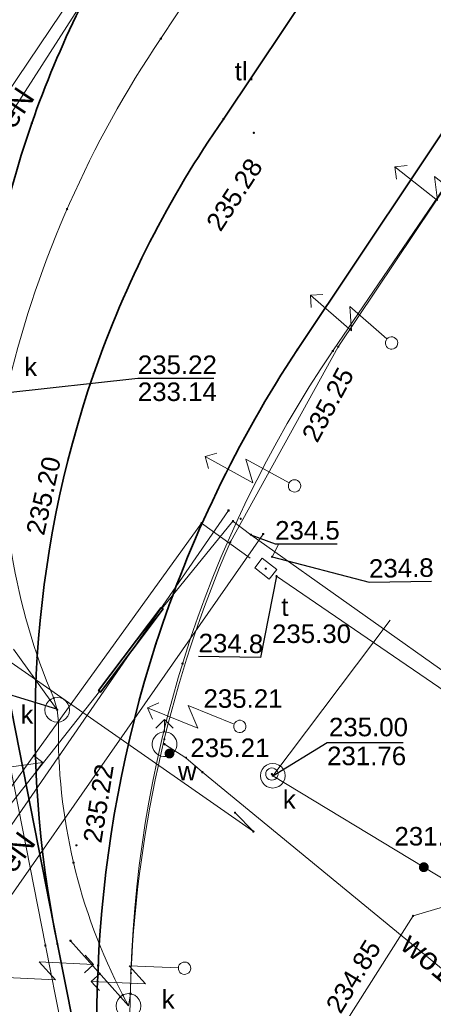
# Model space of a CAD drawing. Header units: metres. Extents: x 6603648 to 6604252, y 5739748 to 5740166.
# Tile 37 of 98: x 6603713 to 6603730, y 5739972 to 5740012. Entities that reach past the tile are written whole.
import ezdxf
from ezdxf.enums import TextEntityAlignment as Align

# ---------------------------------------------------------------- set-up
doc = ezdxf.new("R2010")
doc.units = ezdxf.units.M
doc.layers.get('0').update_dxf_attribs({"color": 252, "linetype": 'CONTINUOUS'})
for name, color, linetype, lineweight in [('GSLTTR', 252, 'CONTINUOUS', 35), ('GSPPRB', 252, 'CONTINUOUS', 18), ('GSPWPS', 252, 'CONTINUOUS', 13), ('GSPWPS_O', 252, 'CONTINUOUS', 13), ('GSSKOA', 252, 'CONTINUOUS', 18), ('GSSKPL', 252, 'CONTINUOUS', 18), ('GSSKPL_O', 252, 'CONTINUOUS', 18), ('GULENN', 252, 'CONTINUOUS', 18), ('GULENN_O', 252, 'CONTINUOUS', 18), ('GULEOR', 252, 'CONTINUOUS', 35), ('GULKDP', 252, 'CONTINUOUS', 18), ('GULKSP', 252, 'CONTINUOUS', 18), ('GULTPR', 252, 'CONTINUOUS', 18), ('GULWOP', 252, 'CONTINUOUS', 18), ('GULWOP_O', 252, 'CONTINUOUS', 18), ('GUPISL', 252, 'CONTINUOUS', 18), ('GUPKSD', 252, 'CONTINUOUS', 18), ('GUPKSD_O', 252, 'CONTINUOUS', 18), ('GUPKWZ', 252, 'CONTINUOUS', 18), ('GUPKWZ_O', 252, 'CONTINUOUS', 18), ('GUPTWZ', 252, 'CONTINUOUS', 18), ('GUPTWZ_O', 252, 'CONTINUOUS', 18), ('GUPWDT', 252, 'CONTINUOUS', 18)]:
    doc.layers.add(name, color=color, linetype=linetype, lineweight=lineweight)
for name, color, linetype in [('GUPESH', 252, 'CONTINUOUS'), ('GUPESH_O', 252, 'CONTINUOUS'), ('GUPKSH', 252, 'CONTINUOUS'), ('GUPKSH_O', 252, 'CONTINUOUS'), ('GUPKZA', 252, 'CONTINUOUS'), ('GUPTSH', 252, 'CONTINUOUS'), ('GUPTSH_O', 252, 'CONTINUOUS'), ('GUPWSH', 252, 'CONTINUOUS'), ('GUPWSH_O', 252, 'CONTINUOUS'), ('GUPWZA', 252, 'CONTINUOUS'), ('GUPWZA_O', 252, 'CONTINUOUS')]:
    doc.layers.add(name, color=color, linetype=linetype)
doc.styles.add('Arial', font='arial.ttf')

# ---------------------------------------------------------------- blocks, each defined once
blk = doc.blocks.new('GSPPRB0')
blk.add_lwpolyline([(-0.007955, 0.0225), (0.007955, 0.0225), (0.0225, 0.007955), (0.0225, -0.007955), (0.007955, -0.0225), (-0.007955, -0.0225), (-0.0225, -0.007955), (-0.0225, 0.007955)], close=True)
blk = doc.blocks.new('GUPKZA1')
blk.add_hatch(color=256).paths.add_polyline_path([(0, 0.2), (-0.051764, 0.193185), (-0.1, 0.173205), (-0.141421, 0.141421), (-0.173205, 0.1), (-0.193185, 0.051764), (-0.2, 0), (-0.193185, -0.051764), (-0.173205, -0.1), (-0.141421, -0.141421), (-0.1, -0.173205), (-0.051764, -0.193185), (0, -0.2), (0.051764, -0.193185), (0.1, -0.173205), (0.141421, -0.141421), (0.173205, -0.1), (0.193185, -0.051764), (0.2, 0), (0.193185, 0.051764), (0.173205, 0.1), (0.141421, 0.141421), (0.1, 0.173205), (0.051764, 0.193185)])
blk = doc.blocks.new('GUPTSH1')
blk.add_hatch(color=256).paths.add_polyline_path([(0, 0.045), (-0.011647, 0.043467), (-0.0225, 0.038971), (-0.03182, 0.03182), (-0.038971, 0.0225), (-0.043467, 0.011647), (-0.045, 0), (-0.043467, -0.011647), (-0.038971, -0.0225), (-0.03182, -0.03182), (-0.0225, -0.038971), (-0.011647, -0.043467), (0, -0.045), (0.011647, -0.043467), (0.0225, -0.038971), (0.03182, -0.03182), (0.038971, -0.0225), (0.043467, -0.011647), (0.045, 0), (0.043467, 0.011647), (0.038971, 0.0225), (0.03182, 0.03182), (0.0225, 0.038971), (0.011647, 0.043467)])
blk = doc.blocks.new('GUPKWZ1_1')
blk.add_lwpolyline([(0.25, 0), (0.241481, -0.064705), (0.216506, -0.125), (0.176777, -0.176777), (0.125, -0.216506), (0.064705, -0.241481), (0, -0.25), (-0.064705, -0.241481), (-0.125, -0.216506), (-0.176777, -0.176777), (-0.216506, -0.125), (-0.241481, -0.064705), (-0.25, 0), (-0.241481, 0.064705), (-0.216506, 0.125), (-0.176777, 0.176777), (-0.125, 0.216506), (-0.064705, 0.241481), (0, 0.25), (0.064705, 0.241481), (0.125, 0.216506), (0.176777, 0.176777), (0.216506, 0.125), (0.241481, 0.064705)], close=True)
blk = doc.blocks.new('GUPKSD1_1')
blk.add_lwpolyline([(0.5, 0), (0.482963, -0.12941), (0.433013, -0.25), (0.353553, -0.353553), (0.25, -0.433013), (0.12941, -0.482963), (0, -0.5), (-0.12941, -0.482963), (-0.25, -0.433013), (-0.353553, -0.353553), (-0.433013, -0.25), (-0.482963, -0.12941), (-0.5, 0), (-0.482963, 0.12941), (-0.433013, 0.25), (-0.353553, 0.353553), (-0.25, 0.433013), (-0.12941, 0.482963), (0, 0.5), (0.12941, 0.482963), (0.25, 0.433013), (0.353553, 0.353553), (0.433013, 0.25), (0.482963, 0.12941)], close=True)
blk = doc.blocks.new('GUPTWZ1_3')
blk.add_lwpolyline([(0.375, -0.25), (-0.375, -0.25), (-0.375, 0.25), (0.375, 0.25)], close=True)
blk = doc.blocks.new('GUPESH1')
blk.add_hatch(color=256).paths.add_polyline_path([(0, 0.045), (-0.011647, 0.043467), (-0.0225, 0.038971), (-0.03182, 0.03182), (-0.038971, 0.0225), (-0.043467, 0.011647), (-0.045, 0), (-0.043467, -0.011647), (-0.038971, -0.0225), (-0.03182, -0.03182), (-0.0225, -0.038971), (-0.011647, -0.043467), (0, -0.045), (0.011647, -0.043467), (0.0225, -0.038971), (0.03182, -0.03182), (0.038971, -0.0225), (0.043467, -0.011647), (0.045, 0), (0.043467, 0.011647), (0.038971, 0.0225), (0.03182, 0.03182), (0.0225, 0.038971), (0.011647, 0.043467)])
blk = doc.blocks.new('GUPKSH1')
blk.add_hatch(color=256).paths.add_polyline_path([(0, 0.045), (-0.011647, 0.043467), (-0.0225, 0.038971), (-0.03182, 0.03182), (-0.038971, 0.0225), (-0.043467, 0.011647), (-0.045, 0), (-0.043467, -0.011647), (-0.038971, -0.0225), (-0.03182, -0.03182), (-0.0225, -0.038971), (-0.011647, -0.043467), (0, -0.045), (0.011647, -0.043467), (0.0225, -0.038971), (0.03182, -0.03182), (0.038971, -0.0225), (0.043467, -0.011647), (0.045, 0), (0.043467, 0.011647), (0.038971, 0.0225), (0.03182, 0.03182), (0.0225, 0.038971), (0.011647, 0.043467)])
blk = doc.blocks.new('GUPWDT1')
blk.add_lwpolyline([(0.5, 0), (0.492404, -0.086824), (0.469846, -0.17101), (0.433013, -0.25), (0.383022, -0.321394), (0.321394, -0.383022), (0.25, -0.433013), (0.17101, -0.469846), (0.086824, -0.492404), (0, -0.5), (-0.086824, -0.492404), (-0.17101, -0.469846), (-0.25, -0.433013), (-0.32743, -0.377875), (-0.393027, -0.309079), (-0.444418, -0.229113), (-0.479746, -0.140866), (-0.497736, -0.047528), (-0.497736, 0.047528), (-0.479746, 0.140866), (-0.444418, 0.229113), (-0.393027, 0.309079), (-0.32743, 0.377875), (-0.25, 0.433013), (-0.163534, 0.4725), (-0.071157, 0.494911), (0.023791, 0.499434), (0.117879, 0.485906), (0.207708, 0.454816), (0.290028, 0.407288), (0.361867, 0.34504), (0.420627, 0.27032), (0.464184, 0.185831), (0.490964, 0.094626)], close=True)
for points in [[(0.5, 0), (1, 0)], [(0.646447, 0.353553), (1, 0), (0.646447, -0.353553)]]:
    blk.add_lwpolyline(points)
blk = doc.blocks.new('GUPWZA1')
blk.add_hatch(color=256).paths.add_polyline_path([(0, 0.2), (-0.051764, 0.193185), (-0.1, 0.173205), (-0.141421, 0.141421), (-0.173205, 0.1), (-0.193185, 0.051764), (-0.2, 0), (-0.193185, -0.051764), (-0.173205, -0.1), (-0.141421, -0.141421), (-0.1, -0.173205), (-0.051764, -0.193185), (0, -0.2), (0.051764, -0.193185), (0.1, -0.173205), (0.141421, -0.141421), (0.173205, -0.1), (0.193185, -0.051764), (0.2, 0), (0.193185, 0.051764), (0.173205, 0.1), (0.141421, 0.141421), (0.1, 0.173205), (0.051764, 0.193185)])
blk = doc.blocks.new('GUPWSH1')
blk.add_hatch(color=256).paths.add_polyline_path([(0, 0.045), (-0.011647, 0.043467), (-0.0225, 0.038971), (-0.03182, 0.03182), (-0.038971, 0.0225), (-0.043467, 0.011647), (-0.045, 0), (-0.043467, -0.011647), (-0.038971, -0.0225), (-0.03182, -0.03182), (-0.0225, -0.038971), (-0.011647, -0.043467), (0, -0.045), (0.011647, -0.043467), (0.0225, -0.038971), (0.03182, -0.03182), (0.038971, -0.0225), (0.043467, -0.011647), (0.045, 0), (0.043467, 0.011647), (0.038971, 0.0225), (0.03182, 0.03182), (0.0225, 0.038971), (0.011647, 0.043467)])
blk = doc.blocks.new('GUPISL1_5')
for points in [[(3.396745, 1.05234), (3.75, 0.7), (3.396745, 0.34766)], [(0.25, 0), (2.25, 0), (1.55, 0.7), (3.75, 0.7)]]:
    blk.add_lwpolyline(points)
blk.add_lwpolyline([(0.25, 0), (0.241481, -0.064705), (0.216506, -0.125), (0.176777, -0.176777), (0.125, -0.216506), (0.064705, -0.241481), (0, -0.25), (-0.064705, -0.241481), (-0.125, -0.216506), (-0.176777, -0.176777), (-0.216506, -0.125), (-0.241481, -0.064705), (-0.25, 0), (-0.241481, 0.064705), (-0.216506, 0.125), (-0.176777, 0.176777), (-0.125, 0.216506), (-0.064705, 0.241481), (0, 0.25), (0.064705, 0.241481), (0.125, 0.216506), (0.176777, 0.176777), (0.216506, 0.125), (0.241481, 0.064705)], close=True)
blk = doc.blocks.new('GSPWPS1')
blk.add_hatch(color=256).paths.add_polyline_path([(0, 0.045), (-0.011647, 0.043467), (-0.0225, 0.038971), (-0.03182, 0.03182), (-0.038971, 0.0225), (-0.043467, 0.011647), (-0.045, 0), (-0.043467, -0.011647), (-0.038971, -0.0225), (-0.03182, -0.03182), (-0.0225, -0.038971), (-0.011647, -0.043467), (0, -0.045), (0.011647, -0.043467), (0.0225, -0.038971), (0.03182, -0.03182), (0.038971, -0.0225), (0.043467, -0.011647), (0.045, 0), (0.043467, 0.011647), (0.038971, 0.0225), (0.03182, 0.03182), (0.0225, 0.038971), (0.011647, 0.043467)])

msp = doc.modelspace()

# ---------------------------------------------------------------- linework, layer by layer
at = {"layer": 'GSLTTR'}
for points in [[(6603718.42, 5740042.85), (6603711, 5740031.78, 0.197873), (6603707.46, 5740012.99, -0.000264), (6603710.44, 5739997.78), (6603712.7, 5739986.28), (6603715.02, 5739974.46), (6603717.56, 5739961.64), (6603718.76, 5739955.43, -0.02115), (6603719.33, 5739951.98, -0.01537), (6603719.71, 5739948.05), (6603720.01, 5739939.11), (6603720.48, 5739933.6, 0.063458), (6603722.5, 5739925.36, 0.103455), (6603728.15, 5739916.98, 0.087138), (6603735.69, 5739911.88, -0.009366), (6603746.49, 5739907.17), (6603750.35, 5739904.88), (6603754.05, 5739902.42, 0.04307), (6603764.13, 5739897.21, -0.0617), (6603779.54, 5739890.04)], [(6603730.53, 5740034.73), (6603724.45, 5740025.67), (6603718.42, 5740016.71, 0.062863), (6603713.98, 5740007.73, 0.138742), (6603712.7, 5739986.28)], [(6603736.87, 5740030.47), (6603730.62, 5740021.17), (6603721.75, 5740007.9, 0.068386), (6603716.49, 5739997.58, 0.134304), (6603715.02, 5739974.46)], [(6603743.23, 5740026.2), (6603737, 5740016.92), (6603724.75, 5739998.56, 0.067802), (6603719.01, 5739986.63, 0.126619), (6603717.56, 5739961.64)]]:
    msp.add_lwpolyline(points, format="xyb", dxfattribs=at)
at = {"layer": 'GSSKOA'}
msp.add_lwpolyline([(6603739.63, 5739979.68, -0.163934), (6603737.64, 5739978.03), (6603729.43, 5739975.6), (6603720.87, 5739962.11), (6603720.98, 5739960.62, -0.117673), (6603722.14, 5739958.99, -0.214352), (6603722.32, 5739953.87, -0.033899), (6603720.7, 5739951.42), (6603721.14, 5739942.69), (6603726.06, 5739948.7), (6603726.67, 5739949.5), (6603733.36, 5739959.55)], format="xyb", dxfattribs=at)
at = {"layer": 'GSSKPL'}
msp.add_lwpolyline([(6603718.62, 5739963.32, -0.052081), (6603718, 5739973.29, -0.091075), (6603722.03, 5739990.76), (6603726.4, 5739998.67), (6603738.74, 5740017.1), (6603736.51, 5740018.59), (6603732.35, 5740021.36), (6603730.12, 5740022.86), (6603726, 5740025.6), (6603723.79, 5740027.08), (6603719.86, 5740029.72), (6603717.63, 5740031.22), (6603713.87, 5740033.74), (6603712.38, 5740034.75), (6603710.58, 5740032.06, 0.196712), (6603706.96, 5740012.89), (6603707.72, 5740009.07), (6603709.94, 5739997.72), (6603712.2, 5739986.22), (6603714.53, 5739974.4), (6603717.07, 5739961.54)], format="xyb", dxfattribs=at)
at = {"layer": 'GULENN'}
for points in [[(6603724.06, 5740080.92), (6603725.74, 5740079.8), (6603725.89, 5740079.56), (6603725.94, 5740079.08), (6603706.64, 5740050.01), (6603705.77, 5740048.23), (6603705.53, 5740046.72), (6603704.77, 5740041), (6603704.78, 5740040.37), (6603704.98, 5740039.7), (6603705.38, 5740039.18), (6603722.22, 5740025.57), (6603723.08, 5740024.98), (6603751.08, 5740006.01), (6603751.94, 5740005.23), (6603751.95, 5740004.75), (6603750.99, 5740003.25), (6603741.71, 5739989.78), (6603736.55, 5739982.04), (6603736.2, 5739981.8), (6603735.78, 5739981.89), (6603722.86, 5739991.05)], [(6603742.165, 5740022.262), (6603728.515, 5740031.984), (6603722.825, 5740023.578), (6603707.965, 5740001.52), (6603701.726, 5739990.439), (6603701.427, 5739984.551), (6603705.19, 5739967.752)], [(6603759.918, 5740015.703), (6603759.462, 5740016.004), (6603756.664, 5740011.854), (6603752.034, 5740015.039), (6603728.297, 5740031.802), (6603709.546, 5740002.542), (6603709.32, 5740002.64), (6603709.546, 5740002.542), (6603703.05, 5739992.41), (6603705.27, 5739991.11), (6603706.8, 5739990.29), (6603722.963, 5739979.021), (6603722.22, 5739979.78)], [(6603721.951, 5739992.033), (6603705.19, 5739967.752)], [(6603722.86, 5739991.05), (6603722.133, 5739991.6), (6603719.263, 5739988.072)], [(6603705.017, 5739966.656), (6603706.498, 5739966.908), (6603723.357, 5739991.079)], [(6603716.73, 5739984.701), (6603712.125, 5739978.887), (6603709.96, 5739976.67), (6603702.79, 5739966.72), (6603707.653, 5739943.041), (6603710.56, 5739928.09), (6603713.094, 5739916.615), (6603717.941, 5739892.908), (6603721.784, 5739879.813)]]:
    msp.add_lwpolyline(points, dxfattribs=at)
at = {"layer": 'GULEOR'}
msp.add_lwpolyline([(6603719.223, 5739988.102), (6603716.69, 5739984.731), (6603716.77, 5739984.671), (6603719.303, 5739988.042)], close=True, dxfattribs=at)
at = {"layer": 'GULKDP'}
for points in [[(6603717.9, 5739971.95), (6603717.67, 5739972.39, -0.125611), (6603715.06, 5739983.46), (6603715.01, 5739983.95), (6603714.87, 5739984.43, -0.121408), (6603712.91, 5739996.28), (6603712.89, 5739996.78), (6603712.78, 5739997.27), (6603709.1, 5740013.36), (6603708.99, 5740013.85), (6603708.97, 5740014.35, -0.149725), (6603712.46, 5740027.06), (6603714.45, 5740029.91), (6603714.74, 5740030.32)], [(6603712.89, 5739996.78), (6603713.05, 5739997.25, -0.08904), (6603719.21, 5740011.16), (6603725.89, 5740021.28), (6603726.17, 5740021.7)], [(6603717.9, 5739971.95), (6603717.98, 5739972.44, -0.146926), (6603726.18, 5739998.5), (6603736.75, 5740014.02), (6603737.03, 5740014.43)]]:
    msp.add_lwpolyline(points, format="xyb", dxfattribs=at)
for points in [[(6603715.01, 5739983.95), (6603714.72, 5739984.35), (6603713.24, 5739986.41)], [(6603717.9, 5739971.95), (6603717.57, 5739972.32), (6603715.55, 5739974.59)]]:
    msp.add_lwpolyline(points, dxfattribs=at)
at = {"layer": 'GULKSP'}
msp.add_lwpolyline([(6603728.501, 5739987.589), (6603723.746, 5739981.283), (6603729.866, 5739977.573), (6603738.027, 5739972.625), (6603748.516, 5739988.769)], dxfattribs=at)
at = {"layer": 'GULTPR'}
for points in [[(6603722.834, 5739990.106), (6603720.857, 5739991.517), (6603712.487, 5739979.925), (6603701.943, 5739966.871), (6603704.95, 5739951.962), (6603709.54, 5739930.134), (6603712.688, 5739914.678), (6603714.869, 5739903.799), (6603717.642, 5739889.038), (6603719.27, 5739879.708), (6603718.685, 5739879.092), (6603720.061, 5739872.312), (6603722.936, 5739872.483), (6603723.061, 5739871.798)], [(6603723.718, 5739990.155), (6603723.983, 5739990.654)], [(6603737.871, 5739979.817), (6603723.9, 5739989.372)]]:
    msp.add_lwpolyline(points, dxfattribs=at)
at = {"layer": 'GULWOP'}
msp.add_lwpolyline([(6603745.201, 5739960.057), (6603740.434, 5739963.332), (6603740.26, 5739965.529), (6603720.897, 5739981.424), (6603720.225, 5739982.01), (6603719.36, 5739982.56)], dxfattribs=at)
at = {"layer": 'GUPESH_O', "flags": 128}
msp.add_lwpolyline([(6603722.86, 5739991.05), (6603723.841, 5739990.682), (6603726.361, 5739990.682)], dxfattribs=at)
at = {"layer": 'GUPKSH_O', "flags": 128}
for points in [[(6603712.884, 5739996.802), (6603718.277, 5739997.394), (6603721.357, 5739997.394)], [(6603714.993, 5739983.973), (6603712.684, 5739984.682), (6603709.604, 5739984.682)], [(6603723.746, 5739981.283), (6603725.948, 5739982.631), (6603729.028, 5739982.631)]]:
    msp.add_lwpolyline(points, dxfattribs=at)
at = {"layer": 'GUPTSH_O', "flags": 128}
for points in [[(6603723.718, 5739990.155), (6603727.654, 5739989.13), (6603730.173, 5739989.174)], [(6603723.9, 5739989.372), (6603723.251, 5739986.076), (6603720.731, 5739986.118)]]:
    msp.add_lwpolyline(points, dxfattribs=at)

# ---------------------------------------------------------------- block references
at = {"layer": 'GSPPRB', "rotation": 90}
for p in [(6603719.21, 5740011.16), (6603713.98, 5740007.73), (6603721.75, 5740007.9), (6603715.41, 5740004.25), (6603724.75, 5739998.56), (6603726.4, 5739998.67), (6603726.18, 5739998.5), (6603716.49, 5739997.58), (6603721.951, 5739992.033), (6603720.857, 5739991.517), (6603722.133, 5739991.6), (6603722.86, 5739991.05), (6603723.357, 5739991.079), (6603722.03, 5739990.76), (6603719.263, 5739988.072), (6603719.01, 5739986.63), (6603714.2, 5739986.08), (6603720.09, 5739985.83), (6603716.73, 5739984.701), (6603714.72, 5739984.35), (6603714.87, 5739984.43), (6603715.06, 5739983.46), (6603719.35, 5739982.76), (6603720.225, 5739982.01), (6603720.897, 5739981.424), (6603722.22, 5739979.78), (6603722.963, 5739979.021), (6603715.67, 5739977.76), (6603729.43, 5739975.6), (6603715.55, 5739974.59), (6603714.53, 5739974.4), (6603715.02, 5739974.46), (6603716.67, 5739973.59), (6603718, 5739973.29), (6603717.57, 5739972.32), (6603717.67, 5739972.39), (6603717.98, 5739972.44)]:
    msp.add_blockref('GSPPRB0', p, dxfattribs=at)
at = {"layer": 'GSPWPS', "rotation": 90}
for p in [(6603722.98, 5740007.34), (6603726.4, 5739998.67), (6603715.79, 5739978.46), (6603729.43, 5739975.6)]:
    msp.add_blockref('GSPWPS1', p, dxfattribs=at)
at = {"layer": 'GUPESH', "rotation": 90}
for p in [(6603722.447, 5739991.696), (6603722.86, 5739991.05), (6603722.963, 5739979.021)]:
    msp.add_blockref('GUPESH1', p, dxfattribs=at)
at = {"layer": 'GUPISL'}
for p, rotation in [((6603732.07, 5740004.18), 141.6070142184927), ((6603728.56, 5739998.82), 138.9114117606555), ((6603724.63, 5739993.03), 151.3310998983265), ((6603722.41, 5739983.28), 157.9788956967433), ((6603710.81, 5739980.62), 7.734585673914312), ((6603712.7, 5739973.12), 357.1352112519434), ((6603720.17, 5739973.48), 177.4649609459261)]:
    msp.add_blockref('GUPISL1_5', p, dxfattribs=dict(at, rotation=rotation))
at = {"layer": 'GUPKSD', "rotation": 90}
for p in [(6603715.01, 5739983.95), (6603723.746, 5739981.283), (6603717.9, 5739971.95)]:
    msp.add_blockref('GUPKSD1_1', p, dxfattribs=at)
at = {"layer": 'GUPKSH', "rotation": 90}
for p in [(6603719.21, 5740011.16), (6603715.41, 5740004.25), (6603726.18, 5739998.5), (6603720.09, 5739985.83), (6603714.72, 5739984.35), (6603714.87, 5739984.43), (6603715.01, 5739983.95), (6603715.06, 5739983.46), (6603723.709, 5739981.35), (6603723.746, 5739981.283), (6603715.67, 5739977.76), (6603729.866, 5739977.573), (6603715.55, 5739974.59), (6603717.57, 5739972.32), (6603717.67, 5739972.39), (6603717.98, 5739972.44)]:
    msp.add_blockref('GUPKSH1', p, dxfattribs=at)
at = {"layer": 'GUPKWZ', "rotation": 90}
msp.add_blockref('GUPKWZ1_1', (6603723.709, 5739981.35), dxfattribs=at)
at = {"layer": 'GUPKZA', "rotation": 359.9999974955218}
msp.add_blockref('GUPKZA1', (6603729.866, 5739977.573), dxfattribs=at)
at = {"layer": 'GUPTSH', "rotation": 90}
for p in [(6603720.857, 5739991.517), (6603723.718, 5739990.155), (6603723.462, 5739989.672), (6603723.9, 5739989.372)]:
    msp.add_blockref('GUPTSH1', p, dxfattribs=at)
at = {"layer": 'GUPTWZ', "rotation": 321.9553588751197}
msp.add_blockref('GUPTWZ1_3', (6603723.462, 5739989.672), dxfattribs=at)
at = {"layer": 'GUPWDT', "rotation": 90}
msp.add_blockref('GUPWDT1', (6603719.36, 5739982.56), dxfattribs=at)
at = {"layer": 'GUPWSH', "rotation": 90}
for p in [(6603719.36, 5739982.56), (6603719.56, 5739982.18)]:
    msp.add_blockref('GUPWSH1', p, dxfattribs=at)
at = {"layer": 'GUPWZA', "rotation": 235.1656750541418}
msp.add_blockref('GUPWZA1', (6603719.56, 5739982.18), dxfattribs=at)

# ---------------------------------------------------------------- texts
at = {"layer": 'GSPWPS_O', "style": 'Arial'}
for s, rotation, p in [('235.28', 56.9713, (6603721.63, 5740003.295)), ('235.25', 61.7132, (6603725.547, 5739994.737)), ('235.20', 77.4875, (6603714.473, 5739990.986)), ('235.22', 80.8452, (6603716.796, 5739978.518)), ('234.85', 58.5369, (6603726.494, 5739971.587))]:
    msp.add_text(s, height=0.75, rotation=rotation, dxfattribs=at).set_placement(p)
at = {"layer": 'GSSKPL_O', "style": 'Arial'}
msp.add_text('tl.', height=0.75, rotation=360, dxfattribs=at).set_placement((6603722.612, 5740009.467), align=Align.CENTER)
at = {"layer": 'GULENN_O', "style": 'Arial'}
for s, rotation, p in [('eN', 56.1987, (6603713.688, 5740008.111)), ('7eN', 54.1011, (6603713.508, 5739977.64))]:
    msp.add_text(s, height=0.9, rotation=rotation, dxfattribs=at).set_placement(p, align=Align.CENTER)
at = {"layer": 'GULWOP_O', "style": 'Arial'}
msp.add_text('wo150', height=0.9, rotation=320.6182, dxfattribs=at).set_placement((6603730.293, 5739973.128), align=Align.CENTER)
at = {"layer": 'GUPESH_O', "style": 'Arial'}
msp.add_text('234.5', height=0.75, rotation=360, dxfattribs=at).set_placement((6603723.841, 5739990.854))
at = {"layer": 'GUPKSD_O', "style": 'Arial'}
for p in [(6603714.198, 5739997.48), (6603714.046, 5739983.385), (6603719.77, 5739971.843)]:
    msp.add_text('k', height=0.75, rotation=360, dxfattribs=at).set_placement(p, align=Align.RIGHT)
at = {"layer": 'GUPKSH_O', "style": 'Arial'}
for s, p in [('235.22', (6603718.277, 5739997.566)), ('233.14', (6603718.277, 5739996.471)), ('235.00', (6603726.022, 5739982.88)), ('231.76', (6603725.948, 5739981.709)), ('231.21', (6603728.677, 5739978.453))]:
    msp.add_text(s, height=0.75, rotation=360, dxfattribs=at).set_placement(p)
at = {"layer": 'GUPKWZ_O', "style": 'Arial'}
msp.add_text('k', height=0.75, rotation=360, dxfattribs=at).set_placement((6603724.677, 5739979.945), align=Align.RIGHT)
at = {"layer": 'GUPTSH_O', "style": 'Arial'}
for s, rotation, p in [('234.8', 1.0116, (6603727.651, 5739989.302)), ('235.30', 360, (6603723.715, 5739986.662)), ('234.8', 359.027, (6603720.734, 5739986.291))]:
    msp.add_text(s, height=0.75, rotation=rotation, dxfattribs=at).set_placement(p)
at = {"layer": 'GUPTWZ_O', "style": 'Arial'}
msp.add_text('t', height=0.75, rotation=360, dxfattribs=at).set_placement((6603724.38, 5739987.758), align=Align.RIGHT)
at = {"layer": 'GUPWSH_O', "style": 'Arial'}
for p in [(6603720.938, 5739984.034), (6603720.408, 5739982.039)]:
    msp.add_text('235.21', height=0.75, rotation=360, dxfattribs=at).set_placement(p)
at = {"layer": 'GUPWZA_O', "style": 'Arial'}
msp.add_text('w', height=0.75, rotation=360, dxfattribs=at).set_placement((6603720.661, 5739981.096), align=Align.RIGHT)

doc.saveas('drawing.dxf')
